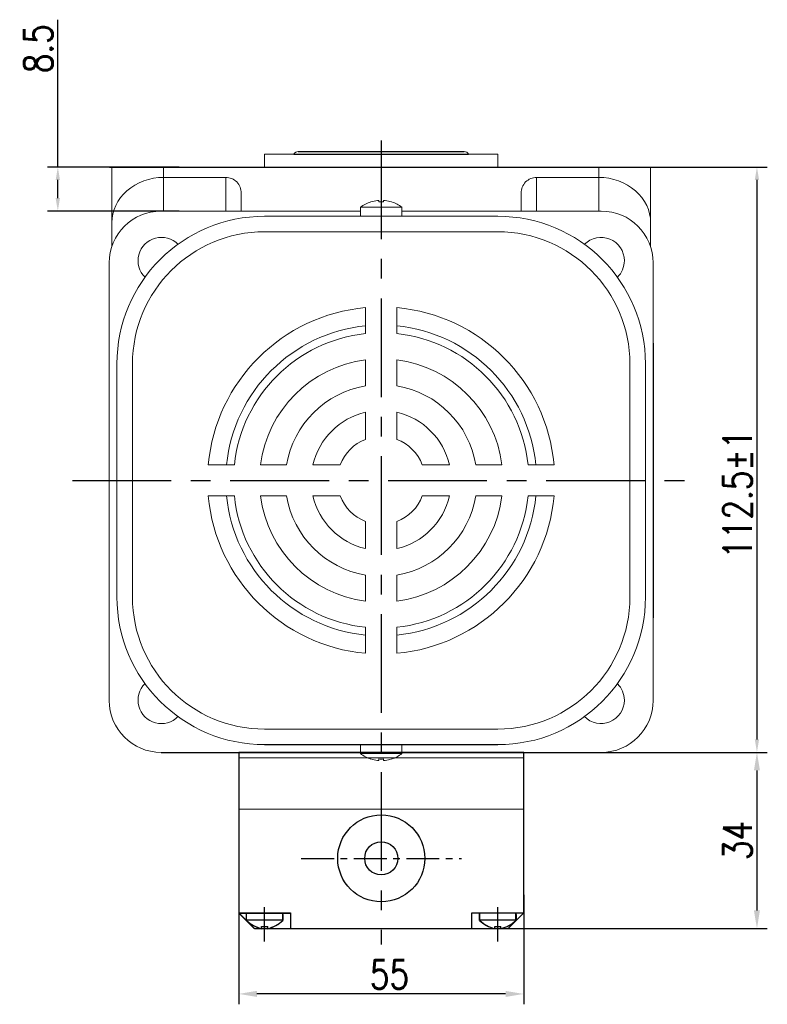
# Model space of a CAD drawing. Header units: inches. Extents: x 331 to 12887, y -474 to 4488.
# Tile 103 of 122: x 9722 to 9867, y 2999 to 3189. Entities that reach past the tile are written whole.
import ezdxf

# ---------------------------------------------------------------- set-up
doc = ezdxf.new("R2010")
doc.units = ezdxf.units.IN
doc.header["$LTSCALE"] = 10
doc.header["$MEASUREMENT"] = 0
doc.linetypes.add('CENTER', pattern=[10.16, 6.35, -1.27, 1.27, -1.27])
for name, color, linetype in [('1轮廓实线层', 7, 'Continuous'), ('3中心线层', 1, 'CENTER'), ('7标注层', 4, 'Continuous')]:
    doc.layers.add(name, color=color, linetype=linetype)
doc.styles.add('TH_GBDIM', font='romans.shx', dxfattribs={"width": 0.8, "bigfont": 'gbcbig.shx'})
doc.dimstyles.new('TH_GBDIM', dxfattribs={"dimtxt": 3.5, "dimasz": 2.5, "dimexe": 2, "dimexo": 0, "dimgap": 1, "dimtad": 1, "dimdec": 4, "dimdsep": 46, "dimtxsty": 'TH_GBDIM', "dimcen": 0.09, "dimclrd": 4, "dimclre": 4, "dimclrt": 3, "dimadec": 0, "dimazin": 0, "dimtfac": 1, "dimtdec": 4, "dimtmove": 0, "dimatfit": 3, "dimfxl": 1, "dimtzin": 0, "dimarcsym": 0})

# ---------------------------------------------------------------- blocks, each defined once
blk = doc.blocks.new('*D732')
at = {"layer": '7标注层', "color": 4, "lineweight": -2, "transparency": 16777216}
for p, q in [((9729.62, 3160.59), (9729.62, 3189.03)), ((9753.02, 3160.59), (9727.62, 3160.59)), ((9729.62, 3154.59), (9729.62, 3158.09)), ((9753.02, 3152.09), (9727.62, 3152.09))]:
    blk.add_line(p, q, dxfattribs=at)
at = {"layer": '7标注层', "color": 4, "transparency": 16777216}
for points in [[(9729.2, 3158.09), (9730.04, 3158.09), (9729.62, 3160.59)], [(9729.2, 3154.59), (9730.04, 3154.59), (9729.62, 3152.09)]]:
    blk.add_solid(points, dxfattribs=at)
at = {"layer": 'Defpoints', "color": 0, "transparency": 16777216}
for p in [(9729.62, 3160.59), (9753.02, 3160.59), (9753.02, 3152.09)]:
    blk.add_point(p, dxfattribs=at)
at = {"layer": '7标注层', "color": 3, "transparency": 16777216, "insert": (9725.87, 3183.42), "char_height": 5.5, "attachment_point": 5, "rotation": 90, "style": 'TH_GBDIM'}
blk.add_mtext('8.5', dxfattribs=at)
blk = doc.blocks.new('*D583')
at = {"layer": '7标注层', "color": 4, "lineweight": -2, "transparency": 16777216}
for p, q in [((9739.58, 3160.59), (9866.55, 3160.59)), ((9864.55, 3158.09), (9864.55, 3050.1)), ((9832.26, 3047.6), (9866.55, 3047.6))]:
    blk.add_line(p, q, dxfattribs=at)
at = {"layer": '7标注层', "color": 4, "transparency": 16777216}
for points in [[(9864.13, 3158.09), (9864.96, 3158.09), (9864.55, 3160.59)], [(9864.13, 3050.1), (9864.96, 3050.1), (9864.55, 3047.6)]]:
    blk.add_solid(points, dxfattribs=at)
at = {"layer": 'Defpoints', "color": 0, "transparency": 16777216}
for p in [(9739.58, 3160.59), (9832.26, 3047.6), (9864.55, 3047.6)]:
    blk.add_point(p, dxfattribs=at)
at = {"layer": '7标注层', "color": 3, "transparency": 16777216, "insert": (9860.8, 3097.44), "char_height": 5.5, "attachment_point": 5, "rotation": 90, "style": 'TH_GBDIM'}
blk.add_mtext('112.5%%P1', dxfattribs=at)
blk = doc.blocks.new('*D810')
at = {"layer": '7标注层', "color": 4, "lineweight": -2, "transparency": 16777216}
for p, q in [((9819.93, 3047.6), (9866.55, 3047.6)), ((9864.55, 3044.1), (9864.55, 3017.1)), ((9810.08, 3013.6), (9866.55, 3013.6))]:
    blk.add_line(p, q, dxfattribs=at)
at = {"layer": '7标注层', "color": 4, "transparency": 16777216}
for points in [[(9863.96, 3044.1), (9865.13, 3044.1), (9864.55, 3047.6)], [(9863.96, 3017.1), (9865.13, 3017.1), (9864.55, 3013.6)]]:
    blk.add_solid(points, dxfattribs=at)
at = {"layer": 'Defpoints', "color": 0, "transparency": 16777216}
for p in [(9819.93, 3047.6), (9810.08, 3013.6), (9864.55, 3013.6)]:
    blk.add_point(p, dxfattribs=at)
at = {"layer": '7标注层', "color": 3, "transparency": 16777216, "insert": (9860.8, 3030.6), "char_height": 5.5, "attachment_point": 5, "rotation": 90, "style": 'TH_GBDIM'}
blk.add_mtext('34', dxfattribs=at)
blk = doc.blocks.new('*D811')
at = {"layer": '7标注层', "color": 4, "lineweight": -2, "transparency": 16777216}
for p, q in [((9764.54, 3020.09), (9764.53, 2998.97)), ((9819.54, 3020.08), (9819.53, 2998.96)), ((9816.03, 3000.97), (9768.03, 3000.97))]:
    blk.add_line(p, q, dxfattribs=at)
at = {"layer": '7标注层', "color": 4, "transparency": 16777216}
for points in [[(9768.03, 3001.56), (9768.03, 3000.39), (9764.53, 3000.97)], [(9816.03, 3001.55), (9816.03, 3000.38), (9819.53, 3000.96)]]:
    blk.add_solid(points, dxfattribs=at)
at = {"layer": 'Defpoints', "color": 0, "transparency": 16777216}
for p in [(9764.54, 3020.09), (9819.54, 3020.08), (9764.53, 3000.97)]:
    blk.add_point(p, dxfattribs=at)
at = {"layer": '7标注层', "color": 3, "transparency": 16777216, "insert": (9793.63, 3004.72), "char_height": 5.5, "attachment_point": 5, "rotation": 359.9908, "style": 'TH_GBDIM'}
blk.add_mtext('55', dxfattribs=at)

msp = doc.modelspace()

# ---------------------------------------------------------------- linework, layer by layer
at = {"linetype": 'Continuous', "lineweight": 15}
msp.add_line((9769.53064, 3163.08578), (9814.53065, 3163.08578), dxfattribs=at)
at = {"color": 7, "linetype": 'Continuous', "lineweight": 15}
for p, q in [((9740.03064, 3160.58579), (9750.03065, 3160.58579)), ((9740.03064, 3149.82472), (9740.03064, 3160.58579)), ((9750.03065, 3160.58579), (9750.03065, 3158.58579)), ((9750.03065, 3160.58579), (9834.03065, 3160.58579)), ((9834.03065, 3158.58579), (9834.03065, 3160.58579)), ((9834.03065, 3160.58579), (9844.03065, 3160.58579)), ((9844.03065, 3160.58579), (9844.03065, 3149.82472)), ((9762.03065, 3158.58579), (9750.03065, 3158.58579)), ((9750.03065, 3158.58579), (9750.03065, 3152.08579)), ((9762.03065, 3152.08579), (9762.03065, 3158.58579)), ((9822.03065, 3158.58579), (9834.03065, 3158.58579)), ((9822.03065, 3158.58579), (9822.03065, 3152.08579)), ((9834.03065, 3152.08579), (9834.03065, 3158.58579)), ((9765.03065, 3155.55951), (9765.03065, 3152.08579)), ((9819.03065, 3152.08579), (9819.03065, 3155.55951)), ((9791.59065, 3153.85234), (9791.59065, 3154.12852)), ((9792.47065, 3154.12852), (9792.47065, 3153.85234)), ((9788.03065, 3152.08579), (9749.54726, 3152.08579)), ((9792.03065, 3152.80926), (9788.03065, 3152.80926)), ((9796.03065, 3152.80926), (9792.03065, 3152.80926)), ((9834.51403, 3152.08579), (9796.03065, 3152.08579)), ((9740.03064, 3145.15593), (9740.03064, 3149.82472)), ((9769.53064, 3151.08579), (9814.53065, 3151.08579)), ((9844.03065, 3149.82472), (9844.03065, 3145.15593)), ((9814.53065, 3148.08578), (9769.53064, 3148.08578)), ((9739.54792, 3142.56917), (9739.54792, 3104.08579)), ((9844.51337, 3057.6024), (9844.51337, 3142.56917)), ((9789.03065, 3128.42745), (9789.03065, 3133.45119)), ((9795.03065, 3128.42745), (9795.03065, 3133.45119)), ((9789.03065, 3118.34092), (9789.03065, 3123.39351)), ((9795.03065, 3118.34092), (9795.03065, 3123.39351)), ((9741.03064, 3077.58579), (9741.03064, 3122.58579)), ((9741.03065, 3077.58579), (9741.03065, 3122.58579)), ((9741.03065, 3077.58579), (9741.03065, 3122.58579)), ((9741.03065, 3077.58579), (9741.03065, 3122.58579)), ((9744.03065, 3122.58579), (9744.03065, 3077.58579)), ((9744.03065, 3122.58579), (9744.03065, 3077.58579)), ((9744.03065, 3122.58579), (9744.03065, 3077.58579)), ((9840.03065, 3122.58579), (9840.03065, 3077.58579)), ((9843.03064, 3077.58579), (9843.03064, 3122.58579)), ((9789.03065, 3108.01361), (9789.03065, 3113.24823)), ((9795.03065, 3108.01361), (9795.03065, 3113.24823)), ((9739.54792, 3104.08579), (9739.54792, 3057.6024)), ((9763.68898, 3103.08579), (9758.66524, 3103.08579)), ((9773.77551, 3103.08579), (9768.72292, 3103.08579)), ((9784.10282, 3103.08579), (9778.8682, 3103.08579)), ((9805.19309, 3103.08579), (9799.95847, 3103.08579)), ((9815.33837, 3103.08579), (9810.28578, 3103.08579)), ((9825.39605, 3103.08579), (9820.37231, 3103.08579)), ((9763.68898, 3097.08579), (9758.66524, 3097.08579)), ((9773.77551, 3097.08579), (9768.72292, 3097.08579)), ((9784.10282, 3097.08579), (9778.8682, 3097.08579)), ((9805.19309, 3097.08579), (9799.95847, 3097.08579)), ((9815.33837, 3097.08579), (9810.28578, 3097.08579)), ((9825.39605, 3097.08579), (9820.37231, 3097.08579)), ((9789.03065, 3086.92334), (9789.03065, 3092.15796)), ((9795.03065, 3086.92334), (9795.03065, 3092.15796)), ((9789.03065, 3076.77806), (9789.03065, 3081.83065)), ((9795.03065, 3076.77806), (9795.03065, 3081.83065)), ((9789.03065, 3066.72039), (9789.03065, 3071.74412)), ((9795.03065, 3066.72039), (9795.03065, 3071.74412)), ((9814.53065, 3052.08579), (9769.53064, 3052.08579)), ((9749.54726, 3047.60306), (9834.51403, 3047.60306)), ((9788.03065, 3047.36231), (9796.03065, 3047.36231)), ((9788.03065, 3047.36231), (9795.72754, 3047.36231)), ((9788.03065, 3047.36231), (9792.03065, 3047.36231)), ((9792.03065, 3047.36231), (9796.03065, 3047.36231)), ((9795.72754, 3047.36231), (9796.03064, 3047.36231)), ((9791.59065, 3046.04306), (9791.59065, 3046.31923)), ((9791.59065, 3046.31923), (9791.59065, 3046.04306)), ((9791.59065, 3046.04306), (9791.59065, 3046.31923)), ((9792.47065, 3046.31923), (9792.47065, 3046.04306)), ((9792.47065, 3046.04306), (9792.47065, 3046.31923)), ((9792.47065, 3046.31923), (9792.47065, 3046.04306))]:
    msp.add_line(p, q, dxfattribs=at)
for p, q in [((9819.53065, 3016.98619), (9819.53065, 3047.60306)), ((9819.53268, 3016.59362), (9819.53065, 3047.59537)), ((9764.53065, 3046.57026), (9819.53065, 3046.60219)), ((9766.03065, 3015.16771), (9766.03065, 3016.60306)), ((9766.05064, 3015.14551), (9766.0498, 3016.58086)), ((9773.03065, 3015.16771), (9773.03065, 3016.60306)), ((9773.05064, 3015.14958), (9773.0498, 3016.58492)), ((9811.03065, 3015.16771), (9811.03065, 3016.60306)), ((9811.05063, 3015.17048), (9811.0498, 3016.60582)), ((9818.03065, 3015.16771), (9818.03065, 3016.60306)), ((9818.05063, 3015.17454), (9818.0498, 3016.60989)), ((9766.03065, 3015.26212), (9773.03065, 3015.26212)), ((9766.05058, 3015.23992), (9773.05058, 3015.24398)), ((9773.03064, 3016.30031), (9773.03064, 3015.16771)), ((9773.04998, 3016.28217), (9773.05063, 3015.14958)), ((9811.03065, 3015.26212), (9818.03065, 3015.26212)), ((9811.05058, 3015.26488), (9818.05057, 3015.26895)), ((9818.03064, 3016.30031), (9818.03064, 3015.16771)), ((9818.04997, 3016.30713), (9818.05063, 3015.17454)), ((9768.93065, 3014.00306), (9770.13065, 3014.00306)), ((9768.93065, 3013.57486), (9768.93065, 3014.00306)), ((9768.95131, 3013.98254), (9770.15131, 3013.98324)), ((9768.95156, 3013.55435), (9768.95131, 3013.98254)), ((9770.13065, 3013.57486), (9770.13065, 3014.00306)), ((9770.15156, 3013.55504), (9770.15131, 3013.98324)), ((9813.93065, 3014.00306), (9815.13065, 3014.00306)), ((9813.93065, 3013.57486), (9813.93065, 3014.00306)), ((9813.95131, 3014.00751), (9815.15131, 3014.0082)), ((9813.95155, 3013.57931), (9813.95131, 3014.00751)), ((9815.13065, 3013.57486), (9815.13065, 3014.00306)), ((9815.15155, 3013.58001), (9815.15131, 3014.0082))]:
    msp.add_line(p, q)
at = {"color": 7, "linetype": 'Continuous', "lineweight": 15, "flags": 128}
for points in [[(9790.02316, 3153.85234), (9790.01983, 3153.85811), (9790.01745, 3153.86224), (9790.01602, 3153.86472), (9790.01554, 3153.86554)], [(9794.04575, 3153.86554), (9794.04527, 3153.86472), (9794.04385, 3153.86224), (9794.04146, 3153.85811), (9794.03813, 3153.85234)], [(9790.01554, 3046.30603), (9790.01602, 3046.30686), (9790.01745, 3046.30933), (9790.01983, 3046.31346), (9790.02316, 3046.31923)], [(9790.01554, 3046.30603), (9790.01602, 3046.30686), (9790.01745, 3046.30933), (9790.01983, 3046.31346), (9790.02316, 3046.31923)], [(9794.03813, 3046.31923), (9794.04146, 3046.31346), (9794.04385, 3046.30933), (9794.04527, 3046.30686), (9794.04575, 3046.30603)], [(9794.04575, 3046.30603), (9794.04528, 3046.30686), (9794.04385, 3046.30933), (9794.04146, 3046.31346), (9794.03813, 3046.31923)], [(9794.03813, 3046.31923), (9794.04146, 3046.31346), (9794.04385, 3046.30933), (9794.04527, 3046.30686), (9794.04575, 3046.30603)]]:
    msp.add_lwpolyline(points, dxfattribs=at)
at = {"color": 7, "linetype": 'Continuous', "lineweight": 15}
for centre, radius, start, end in [((9776.03065, 3162.58578), 1, 90, 150), ((9808.03065, 3162.58578), 1, 30, 90), ((9792.03065, 3147.68579), 6.5, 108.0602081, 127.9798724), ((9792.03065, 3147.68579), 6.48509, 96.5521722, 108.0323524), ((9792.03065, 3146.52528), 7.34026, 86.5634365, 93.4365635), ((9792.03065, 3147.68579), 6.48509, 71.9676476, 83.4478278), ((9792.03065, 3147.68579), 6.5, 52.0201276, 71.9397919), ((9769.53065, 3122.58579), 28.5, 90, 180), ((9814.53065, 3122.58579), 28.5, 0, 90), ((9769.53065, 3122.58579), 25.5, 90, 180), ((9814.53065, 3122.58579), 25.5, 0, 90), ((9749.60424, 3142.51219), 4.5, 44.5203005, 225.4796995), ((9834.45705, 3142.51219), 4.5, 0, 135.4796995), ((9834.45705, 3142.51219), 4.5, 314.5203005, 0), ((9792.03065, 3100.08579), 33.5, 95.1378482, 174.8621518), ((9792.03065, 3100.08579), 33.5, 5.1378482, 84.8621518), ((9792.03065, 3100.08579), 30, 95.7391705, 174.2608295), ((9792.03065, 3100.08579), 30, 5.7391705, 84.2608295), ((9792.03065, 3100.08579), 28.5, 96.0423284, 173.9576716), ((9792.03065, 3100.08579), 28.5, 6.0423284, 83.9576716), ((9792.03065, 3100.08579), 23.5, 97.3343689, 172.6656311), ((9792.03065, 3100.08579), 23.5, 7.3343689, 82.6656311), ((9792.03065, 3100.08579), 18.5, 99.3324182, 170.6675818), ((9792.03065, 3100.08579), 18.5, 9.3324182, 80.6675818), ((9792.03065, 3100.08579), 13.5, 102.8395884, 167.1604116), ((9792.03065, 3100.08579), 13.5, 12.8395884, 77.1604116), ((9792.03065, 3100.08579), 8.47646, 110.7273411, 159.2726589), ((9792.03065, 3100.08579), 8.47646, 20.7273411, 69.2726589), ((9792.03065, 3100.08579), 33.5, 185.1378482, 264.8621518), ((9792.03065, 3100.08579), 30, 185.7391705, 264.2608295), ((9792.03065, 3100.08579), 28.5, 186.0423284, 263.9576716), ((9792.03065, 3100.08579), 23.5, 187.3343689, 262.6656311), ((9792.03065, 3100.08579), 18.5, 189.3324182, 260.6675818), ((9792.03065, 3100.08579), 13.5, 192.8395884, 257.1604116), ((9792.03065, 3100.08579), 8.47646, 200.7273411, 249.2726589), ((9792.03065, 3100.08579), 33.5, 275.1378482, 354.8621518), ((9792.03065, 3100.08579), 28.5, 276.0423284, 353.9576716), ((9792.03065, 3100.08579), 13.5, 282.8395884, 347.1604116), ((9792.03065, 3100.08579), 8.47646, 290.7273411, 339.2726589), ((9792.03065, 3100.08579), 23.5, 277.3343689, 352.6656311), ((9792.03065, 3100.08579), 18.5, 279.3324182, 350.6675818), ((9792.03065, 3100.08579), 30, 275.7391705, 354.2608295), ((9769.53065, 3077.58579), 28.5, 180, 270), ((9769.53065, 3077.58579), 25.5, 180, 270), ((9814.53065, 3077.58579), 25.5, 270, 0), ((9814.53065, 3077.58579), 28.5, 270, 0), ((9749.60424, 3057.65938), 4.5, 134.5203005, 315.4796995), ((9834.45705, 3057.65938), 4.5, 0, 45.4796995), ((9834.45705, 3057.65938), 4.5, 224.5203005, 0), ((9792.03065, 3052.48579), 6.5, 232.0201276, 251.9397919), ((9792.03065, 3052.48579), 6.5, 232.0201276, 251.9397919), ((9792.03065, 3052.48579), 6.5, 232.0201276, 251.9397919), ((9792.03065, 3052.48579), 6.5, 288.0602081, 307.9798724), ((9792.03065, 3052.48579), 6.5, 288.0602081, 307.9798724), ((9792.03065, 3052.48579), 6.5, 288.0602081, 307.9798724), ((9792.03065, 3052.48579), 6.48509, 251.9676476, 263.4478278), ((9792.03065, 3052.48579), 6.48509, 251.9676476, 263.4478278), ((9792.03065, 3052.48579), 6.48509, 251.9676476, 263.4478278), ((9792.03065, 3053.64882), 7.34279, 266.564621, 273.435379), ((9792.03065, 3053.6463), 7.34027, 266.5634398, 273.4365602), ((9792.03065, 3053.6463), 7.34027, 266.5634398, 273.4365602), ((9792.03065, 3052.48579), 6.48509, 276.5521722, 288.0323524), ((9792.03065, 3052.48579), 6.48509, 276.5521722, 288.0323524), ((9792.03065, 3052.48579), 6.48509, 276.5521722, 288.0323524)]:
    msp.add_arc(centre, radius, start, end, dxfattribs=at)
for centre, start, end in [((9770.49054, 3019.8512), 226.4008538, 256.042757), ((9770.50781, 3019.83159), 226.4341172, 256.0760204), ((9768.57075, 3019.8512), 283.957243, 313.5991462), ((9768.58802, 3019.83048), 283.9905063, 313.6324095), ((9815.49054, 3019.8512), 226.4008538, 256.042757), ((9815.5078, 3019.85656), 226.4341172, 256.0760204), ((9813.57075, 3019.8512), 283.957243, 313.5991462), ((9813.58802, 3019.85544), 283.9905063, 313.6324095)]:
    msp.add_arc(centre, 6.46728, start, end)
for centre, major_axis, ratio, start_param, end_param in [((9750.03065, 3149.82472), (10, 0), 0.876106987, 1.570796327, 3.141592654), ((9762.03065, 3155.55951), (0, -3.02628), 0.991316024, 1.570796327, 3.141592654), ((9822.03065, 3155.55951), (0, 3.02628), 0.991316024, 0, 1.570796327), ((9834.03065, 3149.82472), (10, 0), 0.876106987, 0, 1.570796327), ((9749.54858, 3142.08513), (7.072, -7.072), 0.999867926, 2.356260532, 3.926924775), ((9834.51271, 3142.08513), (-7.072, -7.072), 0.999867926, 2.356260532, 3.926924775), ((9749.54858, 3057.60372), (7.072, 7.072), 0.999867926, 2.356260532, 3.926924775), ((9834.51271, 3057.60372), (-7.072, 7.072), 0.999867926, 2.356260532, 3.926924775)]:
    msp.add_ellipse(centre, major_axis=major_axis, ratio=ratio, start_param=start_param, end_param=end_param, dxfattribs=at)
at = {"linetype": 'Continuous', "lineweight": 15}
for points in [[(9769.53064, 3163.08578), (9769.53064, 3160.58579)], [(9814.53065, 3160.58579), (9814.53065, 3163.08578)]]:
    msp.add_open_spline(points, degree=1, dxfattribs=at)
at = {"color": 7, "linetype": 'Continuous', "lineweight": 15}
for points, knots in [([(9791.59065, 3154.12852), (9791.58739, 3154.13199), (9791.58088, 3154.13892), (9791.52977, 3154.14333), (9791.45459, 3154.14247), (9791.37021, 3154.13703), (9791.31392, 3154.13101), (9791.29065, 3154.12852)], [0, 0, 0, 0, 0.213607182, 0.427280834, 0.639449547, 0.850955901, 1, 1, 1, 1]), ([(9792.77065, 3154.12852), (9792.73718, 3154.13199), (9792.67025, 3154.13892), (9792.58063, 3154.14333), (9792.51298, 3154.14247), (9792.47612, 3154.13703), (9792.47225, 3154.13101), (9792.47065, 3154.12852)], [0, 0, 0, 0, 0.213610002, 0.427290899, 0.639496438, 0.850974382, 1, 1, 1, 1]), ([(9791.29065, 3046.04306), (9791.32411, 3046.03959), (9791.39104, 3046.03265), (9791.48066, 3046.02825), (9791.54831, 3046.0291), (9791.58517, 3046.03454), (9791.58904, 3046.04057), (9791.59065, 3046.04306)], [0, 0, 0, 0, 0.213610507, 0.427290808, 0.639496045, 0.850973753, 1, 1, 1, 1]), ([(9791.59065, 3046.04306), (9791.58739, 3046.03959), (9791.58088, 3046.03265), (9791.52977, 3046.02824), (9791.45459, 3046.0291), (9791.37021, 3046.03455), (9791.31392, 3046.04057), (9791.29065, 3046.04306)], [0, 0, 0, 0, 0.2136071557, 0.4272806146, 0.6394502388, 0.8509563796, 1, 1, 1, 1]), ([(9791.29065, 3046.04306), (9791.32411, 3046.03959), (9791.39104, 3046.03265), (9791.48066, 3046.02824), (9791.54831, 3046.0291), (9791.58517, 3046.03455), (9791.58904, 3046.04057), (9791.59065, 3046.04306)], [0, 0, 0, 0, 0.213610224, 0.427291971, 0.639496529, 0.850974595, 1, 1, 1, 1]), ([(9792.47065, 3046.04306), (9792.4739, 3046.03959), (9792.48041, 3046.03265), (9792.53152, 3046.02825), (9792.6067, 3046.0291), (9792.69108, 3046.03454), (9792.74738, 3046.04057), (9792.77065, 3046.04306)], [0, 0, 0, 0, 0.213607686, 0.427280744, 0.639449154, 0.850955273, 1, 1, 1, 1]), ([(9792.77065, 3046.04306), (9792.73718, 3046.03959), (9792.67025, 3046.03265), (9792.58063, 3046.02824), (9792.51298, 3046.0291), (9792.47612, 3046.03455), (9792.47225, 3046.04057), (9792.47065, 3046.04306)], [0, 0, 0, 0, 0.213610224, 0.427291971, 0.639496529, 0.850974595, 1, 1, 1, 1]), ([(9792.47065, 3046.04306), (9792.4739, 3046.03959), (9792.48041, 3046.03265), (9792.53152, 3046.02824), (9792.6067, 3046.0291), (9792.69108, 3046.03455), (9792.74738, 3046.04057), (9792.77065, 3046.04306)], [0, 0, 0, 0, 0.2136071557, 0.4272806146, 0.6394502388, 0.8509563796, 1, 1, 1, 1])]:
    msp.add_open_spline(points, degree=3, knots=knots, dxfattribs=at)
for points in [[(9788.03065, 3152.80926), (9788.03065, 3151.08579)], [(9796.03065, 3151.08579), (9796.03065, 3152.80926)], [(9788.03065, 3049.08579), (9788.03065, 3047.36231)], [(9788.03065, 3049.08579), (9788.03065, 3047.36231)], [(9788.03065, 3049.08578), (9788.03065, 3047.36231)], [(9796.03064, 3047.36231), (9796.03064, 3049.08579)], [(9796.03065, 3047.36231), (9796.03065, 3049.08579)], [(9796.03065, 3047.36231), (9796.03065, 3049.08578)]]:
    msp.add_open_spline(points, degree=1, dxfattribs=at)
at = {"layer": '1轮廓实线层'}
for p, q in [((9775.16462, 3163.08578), (9808.89667, 3163.08578)), ((9776.03065, 3163.58578), (9808.03065, 3163.58578)), ((9769.53064, 3160.58579), (9814.53065, 3160.58579)), ((9844.52107, 3126.58579), (9844.50568, 3073.58579)), ((9769.53065, 3049.08579), (9814.53065, 3049.08579)), ((9749.54726, 3047.60306), (9788.03065, 3047.60306)), ((9764.53065, 3047.60306), (9764.53065, 3016.98619)), ((9764.53065, 3047.60306), (9764.55371, 3016.57999)), ((9819.53065, 3047.60306), (9764.53065, 3047.60306)), ((9796.03065, 3047.60306), (9834.51403, 3047.60306)), ((9819.53065, 3036.60306), (9764.53065, 3036.57113)), ((9764.53065, 3016.60306), (9767.53065, 3013.60306)), ((9764.53065, 3016.60306), (9774.53065, 3016.60306)), ((9764.5498, 3016.57999), (9774.5498, 3016.58579)), ((9764.5498, 3016.57999), (9767.55155, 3013.58173)), ((9774.53065, 3016.60306), (9774.53065, 3013.60306)), ((9774.5498, 3016.58579), (9774.55154, 3013.58579)), ((9809.53065, 3016.60306), (9819.53065, 3016.60306)), ((9809.53065, 3013.60306), (9809.53065, 3016.60306)), ((9809.5498, 3016.60495), (9819.5498, 3016.61076)), ((9809.55154, 3013.60495), (9809.5498, 3016.60495)), ((9819.53065, 3016.60306), (9816.53065, 3013.60306)), ((9819.5498, 3016.61076), (9816.55154, 3013.60902)), ((9767.55155, 3013.58173), (9816.53065, 3013.60306)), ((9771.03065, 3013.60306), (9813.03065, 3013.60306))]:
    msp.add_line(p, q, dxfattribs=at)
at = {"layer": '1轮廓实线层', "color": 7}
msp.add_line((9819.53065, 3036.60306), (9819.53065, 3047.60306), dxfattribs=at)
at = {"layer": '1轮廓实线层'}
for radius in [8.4, 3.2]:
    msp.add_circle((9792.0411, 3027.13984), radius, dxfattribs=at)
at = {"layer": '3中心线层', "ltscale": 0.3}
for p, q in [((9792.03065, 3165.7162), (9792.03065, 3010.51112)), ((9732.42937, 3100.08579), (9851.06381, 3100.08579))]:
    msp.add_line(p, q, dxfattribs=at)
at = {"layer": '3中心线层', "ltscale": 0.1}
msp.add_line((9776.57942, 3027.13985), (9807.50281, 3027.13985), dxfattribs=at)
at = {"layer": '3中心线层'}
for p, q in [((9769.53065, 3011.09317), (9769.53065, 3017.71405)), ((9814.53065, 3011.09317), (9814.53065, 3017.71405)), ((9814.55206, 3011.09796), (9814.54821, 3017.71885))]:
    msp.add_line(p, q, dxfattribs=at)

# ---------------------------------------------------------------- dimensions: what is measured, and where the dimension line sits
at = {"layer": '7标注层'}
for base, p1, p2, text, override, picture, middle in [((9729.62131, 3160.58579), (9753.01787, 3152.08579), (9753.01787, 3160.58579), '8.5', {"dimtxt": 5.5, "dimasz": 2.5, "dimgap": 1, "dimtad": 1, "dimjust": 0, "dimdec": 1, "dimlfac": 1.25, "dimse1": 0, "dimse2": 0, "dimsd1": 0, "dimsd2": 0, "dimadec": 1}, '*D732', (9729.62131, 3183.41912)), ((9864.54752, 3047.60306), (9739.58001, 3160.58579), (9832.25819, 3047.60306), '112.5%%P1', {"dimtxt": 5.5, "dimdec": 1, "dimlfac": 1.25, "dimadec": 1}, '*D583', (9864.54752, 3097.43908))]:
    dim = msp.add_linear_dim(base=base, p1=p1, p2=p2, angle=90, text=text, dimstyle='TH_GBDIM', override=override, dxfattribs=at)
    dim.commit()
    dim.dimension.update_dxf_attribs({"geometry": picture, "text_midpoint": middle, "dimtype": 160})
dim = msp.add_linear_dim(base=(9864.54752, 3013.60025), p1=(9819.92717, 3047.60306), p2=(9810.08444, 3013.60025), angle=270, dimstyle='TH_GBDIM', override={"dimtxt": 5.5, "dimasz": 3.5, "dimdec": 1, "dimadec": 1}, dxfattribs=at)
dim.commit()
dim.dimension.update_dxf_attribs({"geometry": '*D810', "text_midpoint": (9860.79752, 3030.60166)})
dim = msp.add_linear_dim(base=(9764.53238, 3000.97337), p1=(9819.53545, 3020.07998), p2=(9764.53544, 3020.09285), angle=179.9908284, dimstyle='TH_GBDIM', override={"dimtxt": 5.5, "dimasz": 3.5, "dimdec": 1, "dimadec": 1}, dxfattribs=at)
dim.commit()
dim.dimension.update_dxf_attribs({"geometry": '*D811', "text_midpoint": (9793.63211, 3000.96871), "dimtype": 160})

doc.saveas('drawing.dxf')
